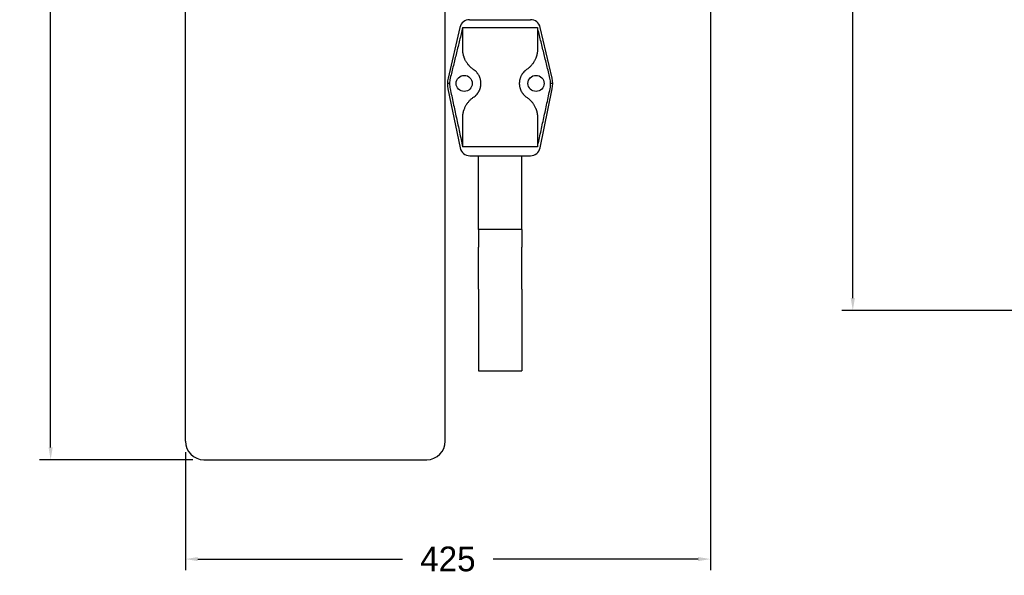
# Model space of a CAD drawing. Header units: millimetres. Extents: x -241 to 2698, y 66 to 2144.
# Tile 3 of 45: x 384 to 1180, y 785 to 1234. Entities that reach past the tile are written whole.
import ezdxf

# ---------------------------------------------------------------- set-up
doc = ezdxf.new("R2010")
doc.units = ezdxf.units.MM
doc.dimstyles.get("Standard").update_dxf_attribs({"dimtxt": 20, "dimasz": 10, "dimexe": 9, "dimexo": 9, "dimgap": 10, "dimtad": 0, "dimtih": 1, "dimtoh": 1, "dimdsep": 46, "dimtxsty": 'Standard', "dimcen": 0.09, "dimadec": 0, "dimazin": 0, "dimtfac": 1, "dimtofl": 0, "dimtmove": 0, "dimatfit": 3, "dimfxl": 0, "dimtolj": 1, "dimtzin": 0, "dimarcsym": 0})

# ---------------------------------------------------------------- blocks, each defined once
blk = doc.blocks.new('*D9')
at = {"color": 0, "lineweight": -2}
for p, q in [((851.42, 1694.59), (1066.31, 1694.59)), ((1057.31, 1684.59), (1057.31, 1366.76)), ((1057.31, 1008.94), (1057.31, 1326.76)), ((1474.71, 998.94), (1048.31, 998.94))]:
    blk.add_line(p, q, dxfattribs=at)
at = {"color": 0, "lineweight": 18}
for points in [[(1055.64, 1684.59), (1058.98, 1684.59), (1057.31, 1694.59)], [(1055.64, 1008.94), (1058.98, 1008.94), (1057.31, 998.94)]]:
    blk.add_solid(points, dxfattribs=at)
at = {"layer": 'Defpoints', "color": 0, "lineweight": 18}
for p in [(842.42, 1694.59), (1057.31, 1694.59), (1483.71, 998.94)]:
    blk.add_point(p, dxfattribs=at)
at = {"color": 0, "lineweight": 18, "insert": (1057.31, 1346.76), "char_height": 20, "attachment_point": 5}
blk.add_mtext('\\A1;695', dxfattribs=at)
blk = doc.blocks.new('*D11')
at = {"color": 0, "lineweight": -2}
for p, q in [((942.38, 1406.87), (942.38, 789.01)), ((518.17, 884.3), (518.17, 789.01)), ((528.17, 798.01), (693.61, 798.01)), ((932.38, 798.01), (766.94, 798.01))]:
    blk.add_line(p, q, dxfattribs=at)
at = {"color": 0, "lineweight": 18}
for points in [[(528.17, 799.68), (528.17, 796.35), (518.17, 798.01)], [(932.38, 799.68), (932.38, 796.35), (942.38, 798.01)]]:
    blk.add_solid(points, dxfattribs=at)
at = {"layer": 'Defpoints', "color": 0, "lineweight": 18}
for p in [(942.38, 1415.87), (518.17, 893.3), (942.38, 798.01)]:
    blk.add_point(p, dxfattribs=at)
at = {"color": 0, "lineweight": 18, "insert": (730.27, 798.01), "char_height": 20, "attachment_point": 5}
blk.add_mtext('\\A1;425', dxfattribs=at)
blk = doc.blocks.new('*D14')
at = {"color": 0, "lineweight": -2}
for p, q in [((833.42, 1694.59), (400.37, 1694.59)), ((409.37, 1684.59), (409.37, 1306.44)), ((409.37, 888.3), (409.37, 1266.44)), ((524.17, 878.3), (400.37, 878.3))]:
    blk.add_line(p, q, dxfattribs=at)
at = {"color": 0, "lineweight": 18}
for points in [[(407.7, 1684.59), (411.04, 1684.59), (409.37, 1694.59)], [(407.7, 888.3), (411.04, 888.3), (409.37, 878.3)]]:
    blk.add_solid(points, dxfattribs=at)
at = {"layer": 'Defpoints', "color": 0, "lineweight": 18}
for p in [(842.42, 1694.59), (409.37, 878.3), (533.17, 878.3)]:
    blk.add_point(p, dxfattribs=at)
at = {"color": 0, "lineweight": 18, "insert": (409.37, 1286.44), "char_height": 20, "width": 50, "attachment_point": 5}
blk.add_mtext('\\A1;820', dxfattribs=at)

msp = doc.modelspace()

# ---------------------------------------------------------------- linework, layer by layer
for p, q in [((518.168, 893.3), (518.168, 1316.3)), ((728.168, 893.3), (728.168, 1316.3)), ((747.768, 1233.937), (797.067, 1233.937)), ((739.977, 1227.753), (730.412, 1186.704)), ((742.214, 1210.167), (742.214, 1227.5)), ((742.214, 1227.5), (802.621, 1227.5)), ((802.621, 1227.5), (802.621, 1210.167)), ((814.424, 1186.704), (804.859, 1227.753)), ((731.616, 1182.437), (729.892, 1182.437)), ((730.298, 1178.146), (740.106, 1130.33)), ((804.729, 1130.33), (814.537, 1178.146)), ((814.943, 1182.437), (813.219, 1182.437)), ((742.214, 1131.25), (742.214, 1154.708)), ((802.621, 1154.708), (802.621, 1131.25)), ((802.621, 1131.25), (742.214, 1131.25)), ((747.943, 1123.937), (754.917, 1123.937)), ((754.918, 1102.038), (754.918, 1123.937)), ((754.918, 1123.937), (755.308, 1123.937)), ((755.306, 1123.937), (772.418, 1123.937)), ((772.418, 1123.937), (789.529, 1123.937)), ((789.527, 1123.937), (789.918, 1123.937)), ((789.918, 1123.937), (796.892, 1123.937)), ((789.918, 1102.038), (789.918, 1123.937)), ((754.918, 1064.34), (754.918, 1102.038)), ((789.918, 1064.34), (789.918, 1102.038)), ((789.918, 1064.34), (754.918, 1064.34)), ((754.918, 1064.34), (754.918, 1049.977)), ((789.918, 1064.34), (789.918, 1049.977)), ((754.918, 1016.032), (754.918, 1049.977)), ((789.918, 1016.032), (789.918, 1049.977)), ((754.918, 1016.032), (754.918, 950.238)), ((789.918, 1016.032), (789.918, 950.238)), ((789.928, 980.23), (789.918, 980.23)), ((789.928, 979.55), (789.918, 979.55)), ((789.928, 977.272), (789.918, 977.272)), ((789.928, 977.222), (789.918, 977.222)), ((789.928, 975.771), (789.918, 975.771)), ((789.928, 973.622), (789.918, 973.622)), ((789.928, 970.507), (789.918, 970.507)), ((754.918, 950.238), (789.918, 950.238)), ((533.168, 878.3), (713.168, 878.3))]:
    msp.add_line(p, q)
for centre in [(743.418, 1182.437), (801.418, 1182.437)]:
    msp.add_circle(centre, 6.5)
for centre, radius, start, end in [((747.768, 1225.937), 8, 90, 166.883564), ((797.067, 1225.937), 8, 13.116436, 90), ((749.89, 1182.165), 20, 166.883564, 191.592175), ((794.945, 1182.165), 20, 348.407825, 13.116436), ((747.943, 1131.937), 8, 191.592175, 270), ((796.892, 1131.937), 8, 270, 348.407825), ((533.168, 893.3), 15, 180, 270), ((713.168, 893.3), 15, 270, 0)]:
    msp.add_arc(centre, radius, start, end)
for points, knots in [([(742.214, 1227.5), (741.363, 1224.104), (740.516, 1220.706), (738.829, 1213.91), (737.989, 1210.511), (736.316, 1203.711), (735.482, 1200.31), (733.819, 1193.508), (732.989, 1190.106), (732.162, 1186.704)], [0, 0, 0, 0, 0.25, 0.25, 0.5, 0.5, 0.75, 0.75, 1, 1, 1, 1]), ([(812.673, 1186.704), (811.846, 1190.106), (811.017, 1193.508), (809.353, 1200.31), (808.52, 1203.711), (806.846, 1210.511), (806.006, 1213.91), (804.32, 1220.706), (803.473, 1224.104), (802.621, 1227.5)], [0, 0, 0, 0, 0.25, 0.25, 0.5, 0.5, 0.75, 0.75, 1, 1, 1, 1]), ([(750.992, 1193.612), (750.663, 1193.835), (750.344, 1194.066), (749.724, 1194.542), (749.424, 1194.787), (748.841, 1195.291), (748.558, 1195.55), (748.009, 1196.083), (747.743, 1196.356), (747.357, 1196.777), (747.23, 1196.919), (747.043, 1197.134), (746.981, 1197.207), (746.859, 1197.352), (746.798, 1197.425), (746.498, 1197.792), (746.267, 1198.091), (745.823, 1198.702), (745.609, 1199.013), (745.2, 1199.648), (745.004, 1199.972), (744.628, 1200.634), (744.449, 1200.973), (744.107, 1201.666), (743.944, 1202.021), (743.713, 1202.568), (743.638, 1202.753), (743.529, 1203.034), (743.493, 1203.129), (743.423, 1203.319), (743.388, 1203.415), (743.286, 1203.705), (743.22, 1203.901), (743.094, 1204.296), (743.034, 1204.496), (742.918, 1204.902), (742.863, 1205.108), (742.759, 1205.525), (742.71, 1205.737), (742.617, 1206.168), (742.573, 1206.387), (742.513, 1206.722), (742.484, 1206.891), (742.456, 1207.063), (742.439, 1207.178), (742.43, 1207.236), (742.355, 1207.756), (742.303, 1208.226), (742.233, 1209.183), (742.214, 1209.67), (742.214, 1210.167)], [0, 0, 0, 0, 0.0625, 0.0625, 0.125, 0.125, 0.1875, 0.1875, 0.25, 0.25, 0.28125, 0.28125, 0.296875, 0.296875, 0.3125, 0.3125, 0.375, 0.375, 0.4375, 0.4375, 0.5, 0.5, 0.5625, 0.5625, 0.625, 0.625, 0.65625, 0.65625, 0.671875, 0.671875, 0.6875, 0.6875, 0.71875, 0.71875, 0.75, 0.75, 0.78125, 0.78125, 0.8125, 0.8125, 0.84375, 0.84375, 0.859375, 0.8671875, 0.8671875, 0.875, 0.875, 0.9375, 0.9375, 1, 1, 1, 1]), ([(802.621, 1210.167), (802.621, 1209.67), (802.603, 1209.184), (802.533, 1208.23), (802.475, 1207.703), (802.398, 1207.186), (802.38, 1207.071), (802.371, 1207.014), (802.343, 1206.843), (802.324, 1206.73), (802.263, 1206.395), (802.22, 1206.175), (802.127, 1205.743), (802.077, 1205.531), (801.973, 1205.112), (801.918, 1204.906), (801.802, 1204.498), (801.741, 1204.297), (801.647, 1203.999), (801.614, 1203.901), (801.548, 1203.705), (801.515, 1203.607), (801.345, 1203.125), (801.2, 1202.751), (800.891, 1202.021), (800.728, 1201.666), (800.385, 1200.97), (800.205, 1200.629), (799.826, 1199.962), (799.628, 1199.636), (799.369, 1199.235), (799.317, 1199.155), (799.211, 1198.996), (799.158, 1198.918), (798.996, 1198.683), (798.887, 1198.528), (798.552, 1198.07), (798.321, 1197.771), (797.843, 1197.188), (797.595, 1196.904), (797.084, 1196.348), (796.82, 1196.077), (796.274, 1195.547), (795.993, 1195.289), (795.411, 1194.787), (795.111, 1194.542), (794.492, 1194.066), (794.173, 1193.836), (793.843, 1193.612)], [0, 0, 0, 0, 0.0625, 0.0625, 0.125, 0.1328125, 0.1328125, 0.140625, 0.140625, 0.15625, 0.15625, 0.1875, 0.1875, 0.21875, 0.21875, 0.25, 0.25, 0.28125, 0.28125, 0.296875, 0.296875, 0.3125, 0.3125, 0.375, 0.375, 0.4375, 0.4375, 0.5, 0.5, 0.5625, 0.5625, 0.578125, 0.578125, 0.59375, 0.59375, 0.625, 0.625, 0.6875, 0.6875, 0.75, 0.75, 0.8125, 0.8125, 0.875, 0.875, 0.9375, 0.9375, 1, 1, 1, 1]), ([(750.992, 1171.263), (751.387, 1171.53), (751.777, 1171.825), (752.35, 1172.312), (752.539, 1172.482), (752.773, 1172.704), (752.819, 1172.749), (752.912, 1172.84), (753.05, 1172.977), (753.186, 1173.118), (753.634, 1173.597), (753.975, 1174.006), (754.456, 1174.66), (754.611, 1174.885), (754.835, 1175.233), (754.946, 1175.41), (755.053, 1175.591), (755.123, 1175.712), (755.158, 1175.773), (755.33, 1176.08), (755.591, 1176.58), (755.82, 1177.098), (756.034, 1177.624), (756.133, 1177.892), (756.314, 1178.436), (756.418, 1178.782), (756.508, 1179.135), (756.543, 1179.277), (756.56, 1179.348), (756.609, 1179.562), (756.639, 1179.705), (756.723, 1180.134), (756.816, 1180.708), (756.899, 1181.575), (756.918, 1182.158), (756.917, 1182.596), (756.914, 1182.816), (756.905, 1183.036), (756.897, 1183.183), (756.893, 1183.256), (756.869, 1183.624), (756.84, 1183.915), (756.763, 1184.493), (756.669, 1185.065), (756.473, 1185.908), (756.308, 1186.459), (756.17, 1186.869), (756.122, 1187.004), (756.047, 1187.207), (756.021, 1187.275), (755.969, 1187.409), (755.942, 1187.476), (755.807, 1187.808), (755.691, 1188.067), (755.445, 1188.574), (755.316, 1188.822), (755.044, 1189.305), (754.901, 1189.541), (754.603, 1190.001), (754.448, 1190.225), (754.207, 1190.553), (754.084, 1190.715), (753.958, 1190.873), (753.873, 1190.978), (753.83, 1191.03), (753.615, 1191.288), (753.439, 1191.486), (752.903, 1192.058), (752.533, 1192.408), (751.775, 1193.051), (751.387, 1193.345), (750.992, 1193.612)], [0, 0, 0, 0, 0.0625, 0.0625, 0.09375, 0.09375, 0.1015625, 0.1015625, 0.109375, 0.125, 0.125, 0.1875, 0.1875, 0.21875, 0.21875, 0.234375, 0.2421875, 0.2421875, 0.25, 0.25, 0.28125, 0.3125, 0.3125, 0.34375, 0.34375, 0.375, 0.3828125, 0.3828125, 0.390625, 0.390625, 0.40625, 0.40625, 0.4375, 0.46875, 0.5, 0.5, 0.515625, 0.5234375, 0.5234375, 0.53125, 0.53125, 0.5625, 0.5625, 0.59375, 0.625, 0.65625, 0.65625, 0.671875, 0.671875, 0.6796875, 0.6796875, 0.6875, 0.6875, 0.71875, 0.71875, 0.75, 0.75, 0.78125, 0.78125, 0.8125, 0.8125, 0.828125, 0.8359375, 0.8359375, 0.84375, 0.84375, 0.875, 0.875, 0.9375, 0.9375, 1, 1, 1, 1]), ([(793.843, 1193.612), (793.448, 1193.344), (793.058, 1193.05), (792.485, 1192.563), (792.296, 1192.393), (792.062, 1192.171), (792.016, 1192.126), (791.923, 1192.035), (791.785, 1191.897), (791.649, 1191.756), (791.202, 1191.278), (790.861, 1190.869), (790.38, 1190.215), (790.224, 1189.99), (790, 1189.642), (789.89, 1189.465), (789.782, 1189.284), (789.712, 1189.163), (789.677, 1189.102), (789.505, 1188.795), (789.245, 1188.294), (789.015, 1187.777), (788.801, 1187.25), (788.703, 1186.983), (788.521, 1186.438), (788.418, 1186.093), (788.328, 1185.74), (788.293, 1185.598), (788.276, 1185.527), (788.227, 1185.313), (788.196, 1185.17), (788.112, 1184.741), (788.019, 1184.167), (787.936, 1183.299), (787.917, 1182.717), (787.918, 1182.279), (787.922, 1182.059), (787.931, 1181.839), (787.938, 1181.692), (787.942, 1181.618), (787.967, 1181.251), (787.996, 1180.959), (788.072, 1180.382), (788.166, 1179.809), (788.362, 1178.967), (788.527, 1178.416), (788.665, 1178.006), (788.713, 1177.87), (788.788, 1177.668), (788.814, 1177.6), (788.866, 1177.466), (788.893, 1177.399), (789.029, 1177.067), (789.144, 1176.807), (789.39, 1176.3), (789.519, 1176.053), (789.792, 1175.57), (789.934, 1175.334), (790.232, 1174.874), (790.387, 1174.65), (790.628, 1174.322), (790.751, 1174.16), (790.878, 1174.002), (790.962, 1173.897), (791.005, 1173.845), (791.22, 1173.587), (791.396, 1173.388), (791.932, 1172.817), (792.302, 1172.467), (793.06, 1171.824), (793.448, 1171.53), (793.843, 1171.263)], [0, 0, 0, 0, 0.0625, 0.0625, 0.09375, 0.09375, 0.1015625, 0.1015625, 0.109375, 0.125, 0.125, 0.1875, 0.1875, 0.21875, 0.21875, 0.234375, 0.2421875, 0.2421875, 0.25, 0.25, 0.28125, 0.3125, 0.3125, 0.34375, 0.34375, 0.375, 0.3828125, 0.3828125, 0.390625, 0.390625, 0.40625, 0.40625, 0.4375, 0.46875, 0.5, 0.5, 0.515625, 0.5234375, 0.5234375, 0.53125, 0.53125, 0.5625, 0.5625, 0.59375, 0.625, 0.65625, 0.65625, 0.671875, 0.671875, 0.6796875, 0.6796875, 0.6875, 0.6875, 0.71875, 0.71875, 0.75, 0.75, 0.78125, 0.78125, 0.8125, 0.8125, 0.828125, 0.8359375, 0.8359375, 0.84375, 0.84375, 0.875, 0.875, 0.9375, 0.9375, 1, 1, 1, 1]), ([(732.162, 1186.704), (732.077, 1186.352), (732.001, 1185.998), (731.903, 1185.464), (731.873, 1185.286), (731.817, 1184.928), (731.792, 1184.749), (731.678, 1183.85), (731.629, 1183.133), (731.61, 1181.703), (731.641, 1180.989), (731.782, 1179.565), (731.892, 1178.855), (732.043, 1178.146)], [0, 0, 0, 0, 0.125, 0.125, 0.1875, 0.1875, 0.25, 0.25, 0.5, 0.5, 0.75, 0.75, 1, 1, 1, 1]), ([(812.792, 1178.146), (812.868, 1178.5), (812.933, 1178.856), (813.017, 1179.392), (813.042, 1179.572), (813.088, 1179.931), (813.108, 1180.111), (813.196, 1181.012), (813.226, 1181.73), (813.205, 1183.161), (813.154, 1183.873), (812.974, 1185.293), (812.844, 1186), (812.673, 1186.704)], [0, 0, 0, 0, 0.125, 0.125, 0.1875, 0.1875, 0.25, 0.25, 0.5, 0.5, 0.75, 0.75, 1, 1, 1, 1]), ([(732.043, 1178.146), (732.88, 1174.236), (733.719, 1170.326), (735.402, 1162.507), (736.245, 1158.598), (737.939, 1150.782), (738.788, 1146.874), (740.495, 1139.061), (741.352, 1135.155), (742.214, 1131.25)], [0, 0, 0, 0, 0.25, 0.25, 0.5, 0.5, 0.75, 0.75, 1, 1, 1, 1]), ([(802.621, 1131.25), (803.483, 1135.155), (804.34, 1139.061), (806.047, 1146.874), (806.897, 1150.782), (808.59, 1158.598), (809.434, 1162.507), (811.116, 1170.326), (811.955, 1174.236), (812.792, 1178.146)], [0, 0, 0, 0, 0.25, 0.25, 0.5, 0.5, 0.75, 0.75, 1, 1, 1, 1]), ([(742.214, 1154.708), (742.214, 1155.204), (742.233, 1155.691), (742.302, 1156.645), (742.36, 1157.172), (742.438, 1157.689), (742.455, 1157.804), (742.464, 1157.861), (742.492, 1158.032), (742.511, 1158.145), (742.572, 1158.48), (742.615, 1158.699), (742.708, 1159.131), (742.758, 1159.344), (742.862, 1159.763), (742.917, 1159.969), (743.033, 1160.376), (743.094, 1160.577), (743.189, 1160.875), (743.221, 1160.974), (743.287, 1161.17), (743.32, 1161.267), (743.49, 1161.749), (743.636, 1162.124), (743.944, 1162.853), (744.107, 1163.209), (744.45, 1163.905), (744.631, 1164.245), (745.009, 1164.912), (745.207, 1165.239), (745.466, 1165.64), (745.519, 1165.72), (745.624, 1165.878), (745.678, 1165.957), (745.839, 1166.192), (745.948, 1166.346), (746.283, 1166.805), (746.514, 1167.103), (746.993, 1167.686), (747.24, 1167.971), (747.751, 1168.527), (748.015, 1168.798), (748.561, 1169.327), (748.843, 1169.585), (749.424, 1170.088), (749.724, 1170.333), (750.343, 1170.808), (750.663, 1171.039), (750.992, 1171.263)], [0, 0, 0, 0, 0.0625, 0.0625, 0.125, 0.1328125, 0.1328125, 0.140625, 0.140625, 0.15625, 0.15625, 0.1875, 0.1875, 0.21875, 0.21875, 0.25, 0.25, 0.28125, 0.28125, 0.296875, 0.296875, 0.3125, 0.3125, 0.375, 0.375, 0.4375, 0.4375, 0.5, 0.5, 0.5625, 0.5625, 0.578125, 0.578125, 0.59375, 0.59375, 0.625, 0.625, 0.6875, 0.6875, 0.75, 0.75, 0.8125, 0.8125, 0.875, 0.875, 0.9375, 0.9375, 1, 1, 1, 1]), ([(793.843, 1171.263), (794.172, 1171.04), (794.491, 1170.809), (795.111, 1170.333), (795.411, 1170.088), (795.995, 1169.584), (796.277, 1169.324), (796.826, 1168.792), (797.092, 1168.519), (797.478, 1168.098), (797.605, 1167.956), (797.792, 1167.74), (797.854, 1167.668), (797.976, 1167.523), (798.037, 1167.45), (798.337, 1167.083), (798.568, 1166.784), (799.013, 1166.173), (799.226, 1165.862), (799.636, 1165.227), (799.832, 1164.903), (800.207, 1164.24), (800.387, 1163.902), (800.728, 1163.209), (800.891, 1162.854), (801.122, 1162.307), (801.197, 1162.122), (801.306, 1161.84), (801.342, 1161.746), (801.413, 1161.555), (801.447, 1161.459), (801.55, 1161.169), (801.615, 1160.974), (801.741, 1160.579), (801.801, 1160.378), (801.917, 1159.973), (801.972, 1159.767), (802.076, 1159.349), (802.126, 1159.137), (802.218, 1158.706), (802.262, 1158.487), (802.323, 1158.152), (802.352, 1157.983), (802.379, 1157.812), (802.397, 1157.697), (802.405, 1157.639), (802.481, 1157.119), (802.532, 1156.649), (802.603, 1155.692), (802.621, 1155.205), (802.621, 1154.708)], [0, 0, 0, 0, 0.0625, 0.0625, 0.125, 0.125, 0.1875, 0.1875, 0.25, 0.25, 0.28125, 0.28125, 0.296875, 0.296875, 0.3125, 0.3125, 0.375, 0.375, 0.4375, 0.4375, 0.5, 0.5, 0.5625, 0.5625, 0.625, 0.625, 0.65625, 0.65625, 0.671875, 0.671875, 0.6875, 0.6875, 0.71875, 0.71875, 0.75, 0.75, 0.78125, 0.78125, 0.8125, 0.8125, 0.84375, 0.84375, 0.859375, 0.8671875, 0.8671875, 0.875, 0.875, 0.9375, 0.9375, 1, 1, 1, 1])]:
    msp.add_open_spline(points, degree=3, knots=knots)

# ---------------------------------------------------------------- dimensions: what is measured, and where the dimension line sits
at = {"lineweight": 18}
for base, p1, p2, text, picture, middle in [((409.369, 878.3), (842.418, 1694.589), (533.168, 878.3), '820', '*D14', (409.369, 1286.445)), ((1057.311, 1694.589), (1483.715, 998.937), (842.418, 1694.589), '695', '*D9', (1057.311, 1346.763))]:
    dim = msp.add_linear_dim(base=base, p1=p1, p2=p2, angle=90, text=text, dimstyle='Standard', dxfattribs=at)
    dim.commit()
    dim.dimension.update_dxf_attribs({"geometry": picture, "text_midpoint": middle})
dim = msp.add_linear_dim(base=(942.377, 798.015), p1=(518.168, 893.3), p2=(942.377, 1415.869), text='425', dimstyle='Standard', dxfattribs=at)
dim.commit()
dim.dimension.update_dxf_attribs({"geometry": '*D11', "text_midpoint": (730.272, 798.015)})

doc.saveas('drawing.dxf')
